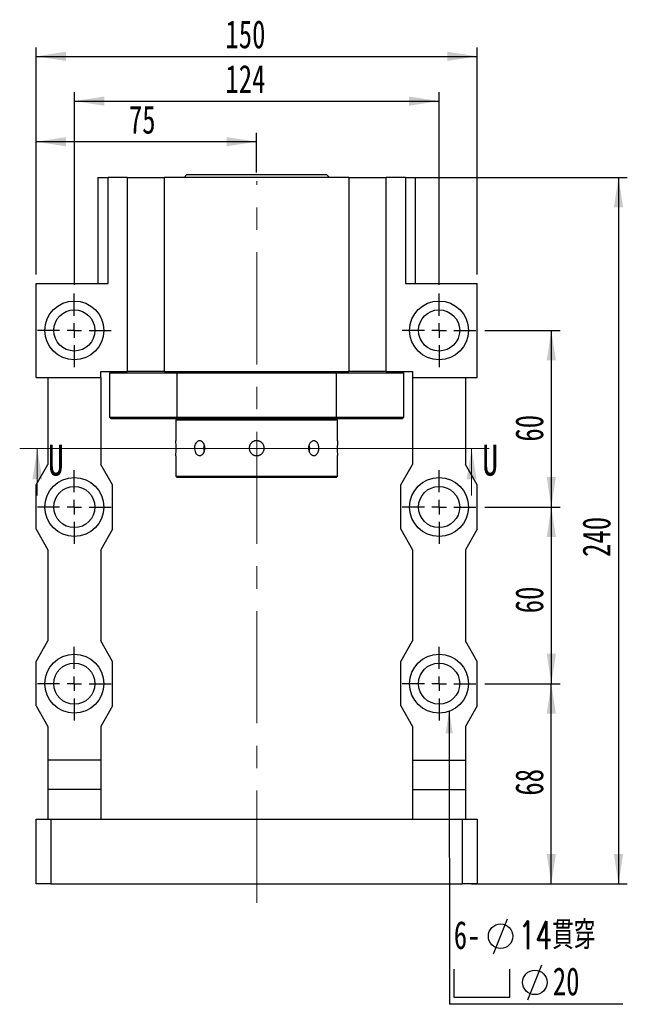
# Paper-space layout 'MBCK35-G' of a CAD drawing. Header units: millimetres. Extents: x 29 to 285, y 7 to 205.
# Tile 2 of 5: x 30 to 102, y 94 to 205. Entities that reach past the tile are written whole.
import ezdxf

# ---------------------------------------------------------------- set-up
doc = ezdxf.new("R2010")
doc.units = ezdxf.units.MM
doc.linetypes.add('CENTERX2', pattern=[20.32, 12.7, -2.54, 2.54, -2.54])
doc.layers.add('圖層0', color=7, linetype='Continuous')
doc.styles.add('SLDTEXTSTYLE0', font='TXT', dxfattribs={"width": 0.7})
doc.styles.add('SLDTEXTSTYLE1', font='TXT', dxfattribs={"width": 0.7, "bigfont": 'bigfont'})
doc.styles.add('SLDTEXTSTYLE3', font='TXT', dxfattribs={"width": 0.75})
doc.dimstyles.new('SLDDIMSTYLE2', dxfattribs={"dimtxt": 0.18, "dimasz": 2.5, "dimexe": 0, "dimexo": 0.0625, "dimgap": 0, "dimtad": 0, "dimtih": 1, "dimtoh": 1, "dimdec": 0, "dimrnd": 1e-09, "dimzin": 0, "dimdsep": 46, "dimtxsty": 'Standard', "dimsah": 1, "dimcen": 0.09, "dimadec": 0, "dimazin": 0, "dimtfac": 2.5, "dimtdec": 0, "dimtofl": 0, "dimtmove": 0, "dimatfit": 3, "dimfxl": 0, "dimfrac": 2, "dimtolj": 1, "dimtzin": 0, "dimarcsym": 0})
doc.dimstyles.new('SLDDIMSTYLE3', dxfattribs={"dimtxt": 3.389974, "dimasz": 2.5, "dimexe": 0, "dimexo": 0.0625, "dimgap": 0.847493, "dimtad": 1, "dimlfac": 3, "dimrnd": 1e-09, "dimzin": 12, "dimdsep": 46, "dimtxsty": 'SLDTEXTSTYLE0', "dimsah": 1, "dimcen": 0.09, "dimadec": 0, "dimazin": 3, "dimtfac": 1, "dimtofl": 0, "dimtmove": 0, "dimatfit": 3, "dimfxl": 0, "dimfrac": 2, "dimtolj": 1, "dimtzin": 12, "dimarcsym": 0})

# ---------------------------------------------------------------- blocks, each defined once
blk = doc.blocks.new('_D_61')
at = {"layer": '圖層0', "color": 7}
for p, q in [((74.71, 187.52), (98.86, 187.52)), ((97.86, 187.52), (97.86, 107.52)), ((81.2, 107.52), (98.86, 107.52))]:
    blk.add_line(p, q, dxfattribs=at)
for points in [[(97.86, 187.52), (97.34, 184.13), (98.39, 184.13)], [(97.86, 107.52), (98.39, 110.91), (97.34, 110.91)]]:
    blk.add_solid(points, dxfattribs=at)
at = {"layer": '圖層0', "color": 7, "insert": (93.77, 144.54), "char_height": 3.175, "attachment_point": 1, "rotation": 90, "style": 'SLDTEXTSTYLE0'}
blk.add_mtext('240', dxfattribs=at)
blk = doc.blocks.new('_D_62')
at = {"layer": '圖層0', "color": 7}
for p, q in [((36.2, 175.36), (36.2, 197.16)), ((77.53, 175.36), (77.53, 197.16)), ((36.2, 196.16), (77.53, 196.16))]:
    blk.add_line(p, q, dxfattribs=at)
for points in [[(36.2, 196.16), (39.59, 195.64), (39.59, 196.68)], [(77.53, 196.16), (74.14, 196.68), (74.14, 195.64)]]:
    blk.add_solid(points, dxfattribs=at)
at = {"layer": '圖層0', "color": 7, "insert": (53.32, 200.26), "char_height": 3.175, "attachment_point": 1, "style": 'SLDTEXTSTYLE0'}
blk.add_mtext('124', dxfattribs=at)
blk = doc.blocks.new('_D_63')
at = {"layer": '圖層0', "color": 7}
for p, q in [((82.7, 130.19), (91.25, 130.19)), ((90.25, 107.52), (90.25, 130.19)), ((82.86, 107.52), (91.25, 107.52))]:
    blk.add_line(p, q, dxfattribs=at)
for points in [[(90.25, 130.19), (89.73, 126.8), (90.77, 126.8)], [(90.25, 107.52), (90.77, 110.91), (89.73, 110.91)]]:
    blk.add_solid(points, dxfattribs=at)
at = {"layer": '圖層0', "color": 7, "insert": (86.16, 117.51), "char_height": 3.175, "attachment_point": 1, "rotation": 90, "style": 'SLDTEXTSTYLE0'}
blk.add_mtext('68', dxfattribs=at)
blk = doc.blocks.new('_D_64')
at = {"layer": '圖層0', "color": 7}
for p, q in [((82.7, 150.19), (91.25, 150.19)), ((90.25, 150.19), (90.25, 130.19)), ((82.7, 130.19), (91.25, 130.19))]:
    blk.add_line(p, q, dxfattribs=at)
for points in [[(90.25, 150.19), (89.73, 146.8), (90.77, 146.8)], [(90.25, 130.19), (90.77, 133.58), (89.73, 133.58)]]:
    blk.add_solid(points, dxfattribs=at)
at = {"layer": '圖層0', "color": 7, "insert": (86.16, 138.16), "char_height": 3.175, "attachment_point": 1, "rotation": 90, "style": 'SLDTEXTSTYLE0'}
blk.add_mtext('60', dxfattribs=at)
blk = doc.blocks.new('_D_65')
at = {"layer": '圖層0', "color": 7}
for p, q in [((82.7, 170.19), (91.25, 170.19)), ((90.25, 170.19), (90.25, 150.19)), ((82.7, 150.19), (91.25, 150.19))]:
    blk.add_line(p, q, dxfattribs=at)
for points in [[(90.25, 170.19), (89.73, 166.8), (90.77, 166.8)], [(90.25, 150.19), (90.77, 153.58), (89.73, 153.58)]]:
    blk.add_solid(points, dxfattribs=at)
at = {"layer": '圖層0', "color": 7, "insert": (86.16, 157.6), "char_height": 3.175, "attachment_point": 1, "rotation": 90, "style": 'SLDTEXTSTYLE0'}
blk.add_mtext('60', dxfattribs=at)
blk = doc.blocks.new('_D_66')
at = {"layer": '圖層0', "color": 7}
for p, q in [((31.86, 176.52), (31.86, 192.56)), ((56.86, 188.08), (56.86, 192.56)), ((56.86, 191.56), (31.86, 191.56))]:
    blk.add_line(p, q, dxfattribs=at)
for points in [[(31.86, 191.56), (35.25, 191.04), (35.25, 192.08)], [(56.86, 191.56), (53.47, 192.08), (53.47, 191.04)]]:
    blk.add_solid(points, dxfattribs=at)
at = {"layer": '圖層0', "color": 7, "insert": (42.38, 195.65), "char_height": 3.175, "attachment_point": 1, "style": 'SLDTEXTSTYLE0'}
blk.add_mtext('75', dxfattribs=at)
blk = doc.blocks.new('_D_67')
at = {"layer": '圖層0', "color": 7}
for p, q in [((31.86, 176.52), (31.86, 202.23)), ((81.86, 176.52), (81.86, 202.23)), ((31.86, 201.23), (81.86, 201.23))]:
    blk.add_line(p, q, dxfattribs=at)
for points in [[(31.86, 201.23), (35.25, 200.71), (35.25, 201.75)], [(81.86, 201.23), (78.47, 201.75), (78.47, 200.71)]]:
    blk.add_solid(points, dxfattribs=at)
at = {"layer": '圖層0', "color": 7, "insert": (53.32, 205.32), "char_height": 3.175, "attachment_point": 1, "style": 'SLDTEXTSTYLE0'}
blk.add_mtext('150', dxfattribs=at)
blk = doc.blocks.new('SW_SYMBOL_HOLE_DIAM')
at = {"layer": '圖層0', "color": 0}
blk.add_line((300, 0), (700, 1000), dxfattribs=at)
blk.add_circle((500, 500), 350, dxfattribs=at)
blk = doc.blocks.new('SW_SYMBOL_HOLE_SPOT')
at = {"layer": '圖層0', "color": 0}
for p, q in [((0, 875), (0, 75)), ((1600, 75), (1600, 875)), ((0, 75), (1600, 75))]:
    blk.add_line(p, q, dxfattribs=at)
blk = doc.blocks.new('SW_NOTE_16')
at = {"layer": '圖層0', "color": 0}
blk.add_line((19.65, 0), (0, 0), dxfattribs=at)
at = {"layer": '圖層0', "color": 0, "xscale": 0.003964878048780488, "yscale": 0.003964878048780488, "zscale": 0.003964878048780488}
for name, p in [('SW_SYMBOL_HOLE_DIAM', (3.8, 5.73)), ('SW_SYMBOL_HOLE_DIAM', (7.68, 0.5)), ('SW_SYMBOL_HOLE_SPOT', (0.48, 0.5))]:
    blk.add_blockref(name, p, dxfattribs=at)
at = {"layer": '圖層0', "color": 0, "char_height": 3.175, "attachment_point": 1}
for s, insert, style in [('6-', (0.48, 9.43), 'SLDTEXTSTYLE0'), ('14\\M+18AD1\\M+190FA', (7.82, 9.43), 'SLDTEXTSTYLE1'), ('20', (11.7, 4.19), 'SLDTEXTSTYLE0')]:
    blk.add_mtext(s, dxfattribs=dict(at, insert=insert, style=style))
blk = doc.blocks.new('SW_CENTERMARKSYMBOL_25')
at = {"layer": '圖層0', "color": 0}
for p, q in [((0, 1.67), (0, 4.17)), ((-1.67, 0), (-4.17, 0)), ((0, 0), (-0.83, 0)), ((0, 0), (0, 0.83)), ((0, 0), (0, -0.83)), ((0, 0), (0.83, 0)), ((1.67, 0), (4.17, 0)), ((0, -1.67), (0, -4.17))]:
    blk.add_line(p, q, dxfattribs=at)
blk = doc.blocks.new('SW_CENTERMARKSYMBOL_26')
at = {"layer": '圖層0', "color": 0}
for p, q in [((0, 1.67), (0, 4.17)), ((-1.67, 0), (-4.17, 0)), ((0, 0), (-0.83, 0)), ((0, 0), (0, 0.83)), ((0, 0), (0, -0.83)), ((0, 0), (0.83, 0)), ((1.67, 0), (4.17, 0)), ((0, -1.67), (0, -4.17))]:
    blk.add_line(p, q, dxfattribs=at)
blk = doc.blocks.new('SW_CENTERMARKSYMBOL_27')
at = {"layer": '圖層0', "color": 0}
for p, q in [((0, 1.67), (0, 4.17)), ((-1.67, 0), (-4.17, 0)), ((0, 0), (-0.83, 0)), ((0, 0), (0, 0.83)), ((0, 0), (0, -0.83)), ((0, 0), (0.83, 0)), ((1.67, 0), (4.17, 0)), ((0, -1.67), (0, -4.17))]:
    blk.add_line(p, q, dxfattribs=at)
blk = doc.blocks.new('SW_CENTERMARKSYMBOL_28')
at = {"layer": '圖層0', "color": 0}
for p, q in [((0, 1.67), (0, 4.17)), ((-1.67, 0), (-4.17, 0)), ((0, 0), (-0.83, 0)), ((0, 0), (0, 0.83)), ((0, 0), (0, -0.83)), ((0, 0), (0.83, 0)), ((1.67, 0), (4.17, 0)), ((0, -1.67), (0, -4.17))]:
    blk.add_line(p, q, dxfattribs=at)
blk = doc.blocks.new('SW_CENTERMARKSYMBOL_29')
at = {"layer": '圖層0', "color": 0}
for p, q in [((0, 1.67), (0, 4.17)), ((-1.67, 0), (-4.17, 0)), ((0, 0), (-0.83, 0)), ((0, 0), (0, 0.83)), ((0, 0), (0, -0.83)), ((0, 0), (0.83, 0)), ((1.67, 0), (4.17, 0)), ((0, -1.67), (0, -4.17))]:
    blk.add_line(p, q, dxfattribs=at)
blk = doc.blocks.new('SW_CENTERMARKSYMBOL_30')
at = {"layer": '圖層0', "color": 0}
for p, q in [((0, 1.67), (0, 4.17)), ((-1.67, 0), (-4.17, 0)), ((0, 0), (-0.83, 0)), ((0, 0), (0, 0.83)), ((0, 0), (0, -0.83)), ((0, 0), (0.83, 0)), ((1.67, 0), (4.17, 0)), ((0, -1.67), (0, -4.17))]:
    blk.add_line(p, q, dxfattribs=at)

psp = doc.layouts.new('MBCK35-G')

# ---------------------------------------------------------------- linework, layer by layer
at = {"color": 7, "linetype": 'Continuous', "lineweight": 25}
for p, q in [((38.8643, 187.524), (38.8643, 175.524)), ((38.8643, 187.524), (40.0153, 187.524)), ((40.0153, 175.524), (40.0153, 187.524)), ((42.1976, 187.524), (40.0153, 187.524)), ((42.1976, 187.524), (42.1976, 165.524)), ((42.1976, 187.524), (46.4293, 187.524)), ((46.4293, 165.524), (46.4293, 187.524)), ((67.2992, 187.524), (46.4293, 187.524)), ((48.9643, 187.8573), (48.6309, 187.524)), ((48.9643, 187.8573), (64.7643, 187.8573)), ((65.0976, 187.524), (64.7643, 187.8573)), ((67.2992, 187.524), (67.2992, 165.524)), ((67.2992, 187.524), (71.5309, 187.524)), ((71.5309, 165.524), (71.5309, 187.524)), ((73.7133, 187.524), (71.5309, 187.524)), ((73.7133, 187.524), (73.7133, 175.524)), ((73.7133, 187.524), (74.8643, 187.524)), ((74.8643, 175.524), (74.8643, 187.524)), ((31.8643, 164.8573), (31.8643, 175.524)), ((31.8643, 175.524), (40.0153, 175.524)), ((73.7133, 175.524), (81.8643, 175.524)), ((81.8643, 164.8573), (81.8643, 175.524)), ((39.1976, 164.8573), (39.1976, 165.524)), ((39.1976, 165.524), (41.6282, 165.524)), ((40.3643, 165.524), (40.1976, 165.3573)), ((40.1976, 165.3573), (40.1976, 160.3573)), ((47.8211, 165.3573), (40.1976, 165.3573)), ((41.6282, 165.524), (42.1976, 165.524)), ((46.4293, 165.524), (42.1976, 165.524)), ((46.4293, 165.524), (67.2992, 165.524)), ((47.8704, 165.524), (47.8211, 165.3573)), ((47.8211, 165.3573), (47.8211, 160.3573)), ((65.9074, 165.3573), (47.8211, 165.3573)), ((65.9074, 165.3573), (65.8581, 165.524)), ((65.9074, 160.3573), (65.9074, 165.3573)), ((73.5309, 165.3573), (65.9074, 165.3573)), ((71.5309, 165.524), (67.2992, 165.524)), ((71.5309, 165.524), (72.1004, 165.524)), ((72.1004, 165.524), (74.5309, 165.524)), ((73.5309, 165.3573), (73.3643, 165.524)), ((73.5309, 160.3573), (73.5309, 165.3573)), ((74.5309, 165.524), (74.5309, 164.8573)), ((31.8643, 164.8573), (39.1976, 164.8573)), ((33.1976, 164.8573), (33.1976, 155.024)), ((39.1976, 164.8573), (39.1976, 155.024)), ((74.5309, 164.8573), (81.8643, 164.8573)), ((74.5309, 164.8573), (74.5309, 155.024)), ((80.5309, 164.8573), (80.5309, 155.024)), ((40.1976, 160.3573), (40.3643, 160.1907)), ((40.1976, 160.3573), (47.8211, 160.3573)), ((47.8704, 160.1907), (40.3643, 160.1907)), ((47.8643, 160.1907), (47.6976, 160.024)), ((47.6976, 160.024), (47.6976, 157.6968)), ((66.0309, 160.024), (47.6976, 160.024)), ((47.8211, 160.3573), (65.9074, 160.3573)), ((47.8211, 160.3573), (47.8704, 160.1907)), ((65.8581, 160.1907), (47.8704, 160.1907)), ((65.8581, 160.1907), (65.9074, 160.3573)), ((73.3643, 160.1907), (65.8581, 160.1907)), ((66.0309, 160.024), (65.8643, 160.1907)), ((65.9074, 160.3573), (73.5309, 160.3573)), ((66.0309, 157.7073), (66.0309, 160.024)), ((73.3643, 160.1907), (73.5309, 160.3573)), ((31.8643, 152.6907), (33.1976, 155.024)), ((40.5309, 152.6907), (39.1976, 155.024)), ((47.6976, 156.0073), (47.6976, 153.6907)), ((66.0309, 153.6907), (66.0309, 156.0179)), ((73.1976, 152.6907), (74.5309, 155.024)), ((81.8643, 152.6907), (80.5309, 155.024)), ((47.6976, 153.6907), (47.8643, 153.524)), ((47.6976, 153.6907), (56.8643, 153.6907)), ((56.8643, 153.524), (47.8643, 153.524)), ((56.8643, 153.6907), (66.0309, 153.6907)), ((65.8643, 153.524), (56.8643, 153.524)), ((65.8643, 153.524), (66.0309, 153.6907)), ((31.8643, 147.6907), (31.8643, 152.6907)), ((40.5309, 147.6907), (40.5309, 152.6907)), ((73.1976, 147.6907), (73.1976, 152.6907)), ((81.8643, 147.6907), (81.8643, 152.6907)), ((31.8643, 147.6907), (33.1976, 145.3573)), ((40.5309, 147.6907), (39.1976, 145.3573)), ((73.1976, 147.6907), (74.5309, 145.3573)), ((81.8643, 147.6907), (80.5309, 145.3573)), ((33.1976, 145.3573), (33.1976, 135.024)), ((39.1976, 145.3573), (39.1976, 135.024)), ((74.5309, 145.3573), (74.5309, 135.024)), ((80.5309, 145.3573), (80.5309, 135.024)), ((31.8643, 132.6907), (33.1976, 135.024)), ((40.5309, 132.6907), (39.1976, 135.024)), ((73.1976, 132.6907), (74.5309, 135.024)), ((81.8643, 132.6907), (80.5309, 135.024)), ((31.8643, 127.6907), (31.8643, 132.6907)), ((40.5309, 127.6907), (40.5309, 132.6907)), ((73.1976, 127.6907), (73.1976, 132.6907)), ((81.8643, 127.6907), (81.8643, 132.6907)), ((31.8643, 127.6907), (33.1976, 125.3573)), ((40.5309, 127.6907), (39.1976, 125.3573)), ((73.1976, 127.6907), (74.5309, 125.3573)), ((81.8643, 127.6907), (80.5309, 125.3573)), ((33.1976, 125.3573), (33.1976, 121.524)), ((39.1976, 125.3573), (39.1976, 121.524)), ((74.5309, 125.3573), (74.5309, 121.524)), ((80.5309, 125.3573), (80.5309, 121.524)), ((39.1976, 121.524), (33.1976, 121.524)), ((33.1976, 121.524), (33.1976, 118.1907)), ((39.1976, 121.524), (39.1976, 118.1907)), ((74.5309, 121.524), (80.5309, 121.524)), ((74.5309, 121.524), (74.5309, 118.1907)), ((80.5309, 121.524), (80.5309, 118.1907)), ((39.1976, 118.1907), (33.1976, 118.1907)), ((33.1976, 118.1907), (33.1976, 114.8573)), ((39.1976, 118.1907), (39.1976, 114.8573)), ((74.5309, 118.1907), (80.5309, 118.1907)), ((74.5309, 118.1907), (74.5309, 114.8573)), ((80.5309, 118.1907), (80.5309, 114.8573)), ((31.8643, 107.524), (31.8643, 114.8573)), ((31.8643, 114.8573), (33.5309, 114.8573)), ((33.5309, 114.8573), (33.5309, 107.524)), ((33.5309, 114.8573), (80.1976, 114.8573)), ((80.1976, 107.524), (80.1976, 114.8573)), ((80.1976, 114.8573), (81.8643, 114.8573)), ((81.8643, 114.8573), (81.8643, 107.524)), ((33.5309, 107.524), (31.8643, 107.524)), ((33.5309, 107.524), (80.1976, 107.524)), ((81.8643, 107.524), (80.1976, 107.524))]:
    psp.add_line(p, q, dxfattribs=at)
at = {"color": 7, "linetype": 'Continuous', "lineweight": 18}
for p, q in [((83.2224, 156.8276), (30.0046, 156.8276)), ((32.0046, 151.5076), (32.0046, 156.8276)), ((81.2224, 151.5076), (81.2224, 156.8276))]:
    psp.add_line(p, q, dxfattribs=at)
at = {"color": 7, "linetype": 'Continuous', "lineweight": 25, "flags": 128}
for points in [[(62.8747, 156.8573), (62.8485, 157.103), (62.8085, 157.2411)], [(62.8094, 156.4761), (62.8485, 156.6117), (62.8747, 156.8573)]]:
    psp.add_lwpolyline(points, dxfattribs=at)
at = {"color": 7, "linetype": 'Continuous', "lineweight": 25}
for centre, radius in [((36.1976, 170.1907), 3.3333), ((77.5309, 170.1907), 3.3333), ((36.1976, 170.1907), 2.3333), ((77.5309, 170.1907), 2.3333), ((36.1976, 150.1907), 3.3333), ((77.5309, 150.1907), 3.3333), ((36.1976, 150.1907), 2.3333), ((77.5309, 150.1907), 2.3333), ((36.1976, 130.1907), 3.3333), ((77.5309, 130.1907), 3.3333), ((36.1976, 130.1907), 2.3333), ((77.5309, 130.1907), 2.3333)]:
    psp.add_circle(centre, radius, dxfattribs=at)
for centre, radius, start, end in [((38.5521, 156.8573), 9.1849, 354.690283, 5.243978), ((51.9802, 156.8574), 1.1275, 160.663914, 199.647751), ((75.1757, 156.8574), 9.1842, 174.689881, 185.24438)]:
    psp.add_arc(centre, radius, start, end, dxfattribs=at)
for points, knots in [([(50.9985, 156.8573), (50.9914, 156.7638), (50.9772, 156.5769), (50.8677, 156.3279), (50.7092, 156.1381), (50.5158, 156.0291), (50.3136, 156.0136), (50.1256, 156.0928), (49.9707, 156.2576), (49.8634, 156.4901), (49.8131, 156.7643), (49.8238, 157.0486), (49.8944, 157.3109), (50.0193, 157.5227), (50.1879, 157.6599), (50.3837, 157.7066), (50.5851, 157.6577), (50.769, 157.5193), (50.9113, 157.3064), (50.9877, 157.0727), (50.9955, 156.9182), (50.9985, 156.8573)], [0, 0, 0, 0, 0.05353801, 0.10706972, 0.1607408, 0.21450377, 0.26811585, 0.32157078, 0.37510594, 0.42883361, 0.48256752, 0.53610998, 0.58956114, 0.64316515, 0.69692589, 0.75060486, 0.80409103, 0.85757341, 0.91124637, 0.96500887, 1, 1, 1, 1]), ([(56.8643, 156.0073), (56.8408, 156.0079), (56.7938, 156.009), (56.7232, 156.0182), (56.6528, 156.033), (56.5613, 156.0607), (56.4739, 156.0997), (56.3924, 156.1491), (56.3153, 156.2053), (56.2456, 156.2711), (56.1849, 156.3448), (56.1373, 156.4137), (56.0915, 156.4979), (56.0566, 156.5873), (56.0283, 156.6911), (56.0149, 156.7862), (56.0136, 156.8817), (56.0203, 156.9768), (56.0391, 157.0707), (56.0693, 157.161), (56.107, 157.2485), (56.1556, 157.3309), (56.2139, 157.4062), (56.2624, 157.459), (56.3152, 157.5075), (56.3715, 157.5512), (56.432, 157.5904), (56.5164, 157.6355), (56.6063, 157.6697), (56.6993, 157.6922), (56.7938, 157.7067), (56.8897, 157.7093), (56.9846, 157.6998), (57.0783, 157.6823), (57.1694, 157.6531), (57.2557, 157.613), (57.3384, 157.5656), (57.4148, 157.5079), (57.4832, 157.4414), (57.5379, 157.3782), (57.5927, 157.2997), (57.6373, 157.2147), (57.6768, 157.1146), (57.7006, 157.0215), (57.7125, 156.9266), (57.7162, 156.8312), (57.7078, 156.7357), (57.6877, 156.6426), (57.6598, 156.5515), (57.6205, 156.4643), (57.5709, 156.3831), (57.5145, 156.3062), (57.4485, 156.2367), (57.3745, 156.1762), (57.3152, 156.1356), (57.2528, 156.1002), (57.188, 156.0703), (57.1201, 156.0456), (57.0434, 156.0251), (56.9578, 156.0103), (56.8956, 156.0083), (56.8643, 156.0073)], [0, 0, 0, 0, 0.01315089, 0.02639347, 0.03992473, 0.05355559, 0.08004501, 0.09345367, 0.10708071, 0.13364074, 0.14708576, 0.16074956, 0.18063236, 0.20083377, 0.21452607, 0.24105411, 0.25448457, 0.26813636, 0.29458463, 0.3079726, 0.32157982, 0.34807029, 0.36147922, 0.37510633, 0.388354, 0.40169507, 0.41517885, 0.42885941, 0.45542619, 0.46891234, 0.48259673, 0.50908986, 0.52250166, 0.53613408, 0.56258286, 0.57597078, 0.58957657, 0.61610281, 0.6295293, 0.64317479, 0.66305703, 0.6832578, 0.6969479, 0.72348703, 0.73695948, 0.75062881, 0.77709373, 0.79049002, 0.80410646, 0.83056976, 0.84396421, 0.85757762, 0.88411538, 0.89758469, 0.91124927, 0.92450568, 0.93785475, 0.95134826, 0.96503974, 0.9824133, 1, 1, 1, 1]), ([(63.9085, 156.8573), (63.9071, 156.8112), (63.9042, 156.7178), (63.8809, 156.5821), (63.8439, 156.453), (63.7931, 156.3365), (63.7291, 156.2335), (63.6542, 156.149), (63.5689, 156.0838), (63.4769, 156.0411), (63.379, 156.0213), (63.2796, 156.0253), (63.1799, 156.053), (63.0845, 156.1029), (62.9944, 156.1746), (62.9142, 156.265), (62.8451, 156.3731), (62.7907, 156.4942), (62.7519, 156.6267), (62.7309, 156.7645), (62.728, 156.906), (62.7433, 157.0446), (62.7765, 157.1791), (62.8257, 157.3033), (62.8903, 157.4161), (62.967, 157.5124), (63.0546, 157.591), (63.1488, 157.6481), (63.2482, 157.6832), (63.3478, 157.6946), (63.4466, 157.6823), (63.5401, 157.647), (63.6277, 157.589), (63.7057, 157.5109), (63.7736, 157.4136), (63.8287, 157.3012), (63.8705, 157.175), (63.9017, 157.0269), (63.906, 156.9183), (63.9085, 156.8573)], [0, 0, 0, 0, 0.02638892, 0.05354509, 0.0799328, 0.10708242, 0.13353878, 0.1607595, 0.18725874, 0.21453034, 0.24095492, 0.26815031, 0.29449975, 0.32161127, 0.34800149, 0.37515169, 0.40163469, 0.42888606, 0.45537071, 0.48262809, 0.5090193, 0.53617788, 0.56252579, 0.58963455, 0.61605869, 0.64324411, 0.66974295, 0.69701218, 0.72346928, 0.7506992, 0.77706319, 0.80419199, 0.83055615, 0.85767965, 0.88413724, 0.91135858, 0.93785763, 0.96512889, 1, 1, 1, 1])]:
    psp.add_open_spline(points, degree=3, knots=knots, dxfattribs=at)
at = {"color": 7, "linetype": 'Continuous', "lineweight": 18}
for points in [[(32.0046, 156.8276), (31.4446, 153.3276), (32.5646, 153.3276)], [(81.2224, 156.8276), (80.6624, 153.3276), (81.7824, 153.3276)]]:
    psp.add_solid(points, dxfattribs=at)
at = {"layer": '圖層0', "color": 7, "linetype": 'CENTERX2', "lineweight": 18}
psp.add_line((56.8643, 105.3809), (56.8643, 187.082), dxfattribs=at)

# ---------------------------------------------------------------- block references
at = {"layer": '圖層0', "color": 7}
for name, p in [('SW_CENTERMARKSYMBOL_26', (36.1976, 170.1907)), ('SW_CENTERMARKSYMBOL_25', (77.5309, 170.1907)), ('SW_CENTERMARKSYMBOL_29', (36.1976, 150.1907)), ('SW_CENTERMARKSYMBOL_28', (77.5309, 150.1907)), ('SW_CENTERMARKSYMBOL_30', (36.1976, 130.1907)), ('SW_CENTERMARKSYMBOL_27', (77.5309, 130.1907)), ('SW_NOTE_16', (78.7199, 93.8812))]:
    psp.add_blockref(name, p, dxfattribs=at)

# ---------------------------------------------------------------- texts
at = {"color": 7, "linetype": 'Continuous', "char_height": 3.5, "attachment_point": 1, "style": 'SLDTEXTSTYLE3'}
for insert in [(33.2098, 157.2598), (82.4276, 157.2598)]:
    psp.add_mtext('U', dxfattribs=dict(at, insert=insert))

# ---------------------------------------------------------------- dimensions: what is measured, and where the dimension line sits
at = {"layer": '圖層0', "color": 7}
for base, p1, p2, picture, middle in [((81.8643, 201.2311), (31.8643, 175.524), (81.8643, 175.524), '_D_67', (56.3056, 201.2311)), ((77.5309, 196.1623), (36.1976, 174.3573), (77.5309, 174.3573), '_D_62', (56.3056, 196.1623)), ((31.8643, 191.5595), (56.8643, 187.082), (31.8643, 175.524), '_D_66', (44.3643, 191.5595))]:
    dim = psp.add_linear_dim(base=base, p1=p1, p2=p2, dimstyle='SLDDIMSTYLE3', dxfattribs=at)
    dim.commit()
    dim.dimension.update_dxf_attribs({"geometry": picture, "text_midpoint": middle, "dimtype": 160})
for base, p1, p2, picture, middle in [((97.8643, 107.524), (73.7133, 187.524), (80.1976, 107.524), '_D_61', (97.8643, 147.524)), ((90.2503, 150.1907), (81.6976, 170.1907), (81.6976, 150.1907), '_D_65', (90.2503, 159.5823)), ((90.2503, 130.1907), (81.6976, 150.1907), (81.6976, 130.1907), '_D_64', (90.2503, 140.1453)), ((90.2503, 130.1907), (81.8643, 107.524), (81.6976, 130.1907), '_D_63', (90.2503, 119.5001))]:
    dim = psp.add_linear_dim(base=base, p1=p1, p2=p2, angle=90, dimstyle='SLDDIMSTYLE3', dxfattribs=at)
    dim.commit()
    dim.dimension.update_dxf_attribs({"geometry": picture, "text_midpoint": middle, "dimtype": 160})

# ---------------------------------------------------------------- leaders
psp.add_leader([(78.6662, 127.0566), (78.7199, 93.8812)], dimstyle='SLDDIMSTYLE2', dxfattribs=at)

doc.saveas('drawing.dxf')
